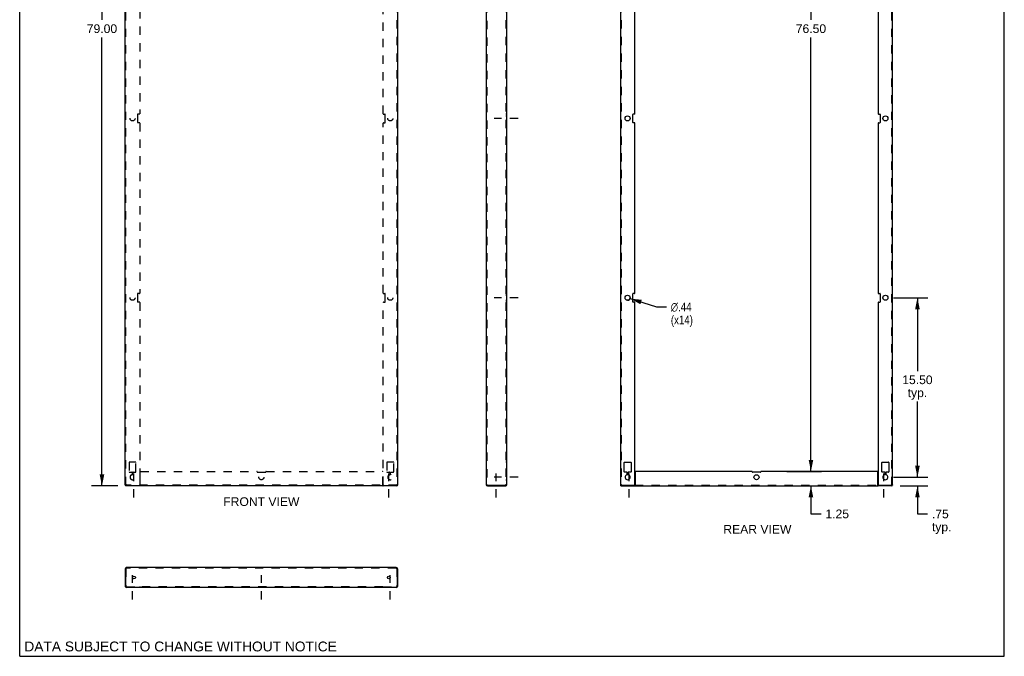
# Model space of a CAD drawing. Header units: inches. Extents: x 0 to 85, y 0 to 110.
# Tile 1 of 2: x 0 to 85, y 0 to 55. Entities that reach past the tile are written whole.
import ezdxf

# ---------------------------------------------------------------- set-up
doc = ezdxf.new("R2010")
doc.units = ezdxf.units.IN
doc.header["$LTSCALE"] = 7.17037
doc.header["$MEASUREMENT"] = 0
doc.linetypes.add('DASHED', pattern=[0.2, 0.1, -0.1])
doc.linetypes.add('HIDDEN', pattern=[0.2, 0.1, -0.1])
doc.layers.get('0').update_dxf_attribs({"linetype": 'CONTINUOUS'})
doc.layers.add('DEFAULT_2', color=8, linetype='HIDDEN')
doc.layers.add('DIMENSIONS', color=7, linetype='CONTINUOUS')
doc.styles.get("Standard").update_dxf_attribs({"font": 'arial.ttf'})
doc.styles.add('TEXTSTYLE_1', font='gdt', dxfattribs={"width": 0.8})
doc.dimstyles.new('DIMSTYLE_1', dxfattribs={"dimtxt": 0.75, "dimasz": 1, "dimexe": 0.09, "dimexo": 0.07, "dimgap": 0.0375, "dimtad": 0, "dimtih": 1, "dimtoh": 1, "dimzin": 4, "dimdsep": 46, "dimtxsty": 'Standard', "dimblk": '_FILLED', "dimblk1": '_FILLED', "dimblk2": '_FILLED', "dimcen": 0.09, "dimadec": 3, "dimazin": 1, "dimtfac": 1, "dimtdec": 3, "dimtofl": 0, "dimtmove": 0, "dimatfit": 3, "dimldrblk": '_FILLED', "dimfxl": 0, "dimtolj": 1, "dimtzin": 4, "dimarcsym": 0})
doc.dimstyles.new('DIMSTYLE_2', dxfattribs={"dimtxt": 0.75, "dimasz": 1, "dimexe": 0.09, "dimexo": 0.07, "dimgap": 0.09, "dimtad": 0, "dimtih": 1, "dimtoh": 1, "dimzin": 4, "dimdsep": 46, "dimtxsty": 'Standard', "dimblk": '_FILLED', "dimblk1": '_FILLED', "dimblk2": '_FILLED', "dimcen": 0.09, "dimadec": 3, "dimazin": 1, "dimtfac": 1, "dimtdec": 3, "dimtofl": 0, "dimtmove": 0, "dimatfit": 1, "dimldrblk": '_FILLED', "dimfxl": 0, "dimtolj": 1, "dimtzin": 4, "dimarcsym": 0})

# ---------------------------------------------------------------- blocks, each defined once
blk = doc.blocks.new('_FILLED')
at = {"color": 0, "linetype": 'ByBlock'}
blk.add_solid([(0, 0), (-1, 0.2), (-1, -0.2)], dxfattribs=at)
blk = doc.blocks.new('*D2')
at = {"layer": 'DIMENSIONS', "color": 2, "linetype": 'Continuous'}
for p, q in [((8.477, 93.724), (6.203, 93.724)), ((7.103, 93.724), (7.103, 54.974)), ((7.103, 14.724), (7.103, 53.474)), ((8.477, 14.724), (6.203, 14.724))]:
    blk.add_line(p, q, dxfattribs=at)
for p, rotation in [((7.103, 93.724), 90), ((7.103, 14.724), 270)]:
    blk.add_blockref('_FILLED', p, dxfattribs=dict(at, rotation=rotation))
at = {"layer": 'DIMENSIONS', "color": 2, "linetype": 'Continuous', "insert": (7.103, 54.599), "char_height": 0.75, "width": 2.62082, "attachment_point": 2, "line_spacing_factor": 0.9}
blk.add_mtext('79.00', dxfattribs=at)
blk = doc.blocks.new('*D3')
at = {"layer": 'DIMENSIONS', "color": 2, "linetype": 'Continuous'}
for p, q in [((77.5, 15.474), (77.5, 17.474)), ((75.434, 15.474), (78.4, 15.474)), ((75.999, 14.724), (78.4, 14.724)), ((77.5, 14.724), (77.5, 12.302)), ((77.5, 12.302), (78.375, 12.302))]:
    blk.add_line(p, q, dxfattribs=at)
for p, rotation in [((77.5, 15.474), 270), ((77.5, 14.724), 90)]:
    blk.add_blockref('_FILLED', p, dxfattribs=dict(at, rotation=rotation))
at = {"layer": 'DIMENSIONS', "color": 2, "linetype": 'Continuous', "insert": (78.75, 12.677), "char_height": 0.75, "width": 1.6868, "attachment_point": 1, "line_spacing_factor": 0.9}
blk.add_mtext('.75\\Ptyp.', dxfattribs=at)
blk = doc.blocks.new('*D4')
at = {"layer": 'DIMENSIONS', "color": 2, "linetype": 'Continuous'}
for p, q in [((75.434, 30.974), (78.4, 30.974)), ((77.5, 30.974), (77.5, 24.641)), ((77.5, 15.474), (77.5, 22.016)), ((75.434, 15.474), (78.4, 15.474))]:
    blk.add_line(p, q, dxfattribs=at)
for p, rotation in [((77.5, 30.974), 90), ((77.5, 15.474), 270)]:
    blk.add_blockref('_FILLED', p, dxfattribs=dict(at, rotation=rotation))
at = {"layer": 'DIMENSIONS', "color": 2, "linetype": 'Continuous', "insert": (77.5, 24.266), "char_height": 0.75, "width": 2.62082, "attachment_point": 2, "line_spacing_factor": 0.9}
blk.add_mtext('15.50\\Ptyp.', dxfattribs=at)
blk = doc.blocks.new('*D7')
at = {"layer": 'DIMENSIONS', "color": 2, "linetype": 'Continuous'}
for p, q in [((52.692, 30.907), (54.962, 30.185)), ((54.962, 30.185), (55.837, 30.185))]:
    blk.add_line(p, q, dxfattribs=at)
at = {"layer": 'DIMENSIONS', "color": 2, "linetype": 'Continuous', "rotation": 162.3495838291}
blk.add_blockref('_FILLED', (52.692, 30.907), dxfattribs=at)
at = {"layer": 'DIMENSIONS', "color": 2, "linetype": 'Continuous', "insert": (56.212, 30.56), "char_height": 0.75, "width": 2.45539, "attachment_point": 1, "line_spacing_factor": 0.9, "style": 'TEXTSTYLE_1'}
blk.add_mtext('{\\fgdt;n}\\fArial;.44\\P(x14)', dxfattribs=at)
blk = doc.blocks.new('*D11')
at = {"layer": 'DIMENSIONS', "color": 2, "linetype": 'Continuous'}
for p, q in [((68.308, 15.974), (68.308, 17.974)), ((66.234, 15.974), (69.208, 15.974)), ((63.234, 14.724), (69.208, 14.724)), ((68.308, 14.724), (68.308, 12.307)), ((68.308, 12.307), (69.183, 12.307))]:
    blk.add_line(p, q, dxfattribs=at)
for p, rotation in [((68.308, 15.974), 270), ((68.308, 14.724), 90)]:
    blk.add_blockref('_FILLED', p, dxfattribs=dict(at, rotation=rotation))
at = {"layer": 'DIMENSIONS', "color": 2, "linetype": 'Continuous', "insert": (69.558, 12.682), "char_height": 0.75, "width": 2.0381, "attachment_point": 1, "line_spacing_factor": 0.9}
blk.add_mtext('1.25', dxfattribs=at)
blk = doc.blocks.new('*D12')
at = {"layer": 'DIMENSIONS', "color": 2, "linetype": 'Continuous'}
for p, q in [((66.234, 92.474), (69.208, 92.474)), ((68.308, 92.474), (68.308, 54.974)), ((68.308, 15.974), (68.308, 53.474)), ((66.217, 15.974), (69.208, 15.974))]:
    blk.add_line(p, q, dxfattribs=at)
for p, rotation in [((68.308, 92.474), 90), ((68.308, 15.974), 270)]:
    blk.add_blockref('_FILLED', p, dxfattribs=dict(at, rotation=rotation))
at = {"layer": 'DIMENSIONS', "color": 2, "linetype": 'Continuous', "insert": (68.308, 54.599), "char_height": 0.75, "width": 2.62082, "attachment_point": 2, "line_spacing_factor": 0.9}
blk.add_mtext('76.50', dxfattribs=at)

msp = doc.modelspace()

# ---------------------------------------------------------------- linework, layer by layer
at = {"color": 7, "linetype": 'Continuous'}
for p, q in [((0, 0), (0, 110)), ((85, 0), (85, 110)), ((9.177, 14.784), (9.117, 14.784)), ((9.161, 14.785), (9.147, 14.784)), ((9.147, 14.784), (9.147, 14.724)), ((32.557, 14.784), (32.617, 14.784)), ((32.573, 14.785), (32.587, 14.784)), ((32.587, 14.784), (32.587, 14.724)), ((40.381, 14.784), (40.381, 14.724)), ((41.989, 14.724), (41.989, 14.784)), ((51.889, 14.724), (51.889, 14.784)), ((53.109, 14.784), (53.114, 14.784)), ((53.109, 14.724), (53.109, 14.784)), ((74.108, 14.724), (74.108, 14.784)), ((75.329, 14.724), (75.329, 14.784)), ((9.147, 7.572), (9.117, 7.572)), ((32.587, 7.572), (32.617, 7.572)), ((10.367, 5.964), (10.367, 5.934)), ((10.397, 5.948), (10.397, 5.964)), ((31.337, 5.948), (31.337, 5.964)), ((31.367, 5.964), (31.367, 5.934)), ((0, 0), (85, 0))]:
    msp.add_line(p, q, dxfattribs=at)
at = {"color": 3, "linetype": 'Continuous'}
for p, q in [((9.117, 14.784), (9.117, 93.664)), ((32.617, 93.664), (32.617, 14.784)), ((40.269, 93.612), (40.269, 14.836)), ((42.019, 93.664), (42.019, 14.784)), ((51.859, 93.664), (51.859, 14.784)), ((75.359, 14.784), (75.359, 93.664)), ((53.109, 46.879), (53.109, 61.569)), ((74.109, 61.569), (74.109, 46.879)), ((52.921, 46.129), (52.921, 46.819)), ((53.079, 46.849), (52.951, 46.849)), ((74.139, 46.849), (74.266, 46.849)), ((74.296, 46.819), (74.296, 46.129)), ((53.079, 46.099), (52.951, 46.099)), ((53.109, 31.379), (53.109, 46.069)), ((74.109, 46.069), (74.109, 31.379)), ((74.139, 46.099), (74.266, 46.099)), ((52.921, 30.629), (52.921, 31.319)), ((53.079, 31.349), (52.951, 31.349)), ((74.139, 31.349), (74.266, 31.349)), ((74.296, 31.319), (74.296, 30.629)), ((53.079, 30.599), (52.951, 30.599)), ((53.109, 14.814), (53.109, 30.569)), ((74.109, 30.569), (74.109, 14.814)), ((74.139, 30.599), (74.266, 30.599)), ((52.189, 15.941), (52.189, 16.756)), ((52.219, 16.786), (52.749, 16.786)), ((52.779, 16.756), (52.779, 15.941)), ((74.439, 15.941), (74.439, 16.756)), ((74.469, 16.786), (74.999, 16.786)), ((75.029, 16.756), (75.029, 15.941)), ((52.422, 15.911), (52.219, 15.911)), ((52.452, 15.715), (52.452, 15.881)), ((52.515, 15.881), (52.515, 15.715)), ((52.749, 15.911), (52.545, 15.911)), ((53.139, 15.944), (53.139, 14.782)), ((63.204, 15.974), (53.169, 15.974)), ((63.954, 15.911), (63.264, 15.911)), ((74.049, 15.974), (64.014, 15.974)), ((74.079, 14.782), (74.079, 15.944)), ((74.672, 15.911), (74.469, 15.911)), ((74.702, 15.715), (74.702, 15.881)), ((74.765, 15.881), (74.765, 15.715)), ((74.999, 15.911), (74.795, 15.911)), ((9.121, 14.792), (9.117, 14.784)), ((9.161, 14.727), (9.147, 14.724)), ((32.557, 14.724), (9.177, 14.724)), ((9.229, 14.836), (9.2, 14.827)), ((9.229, 14.836), (9.215, 14.807)), ((32.505, 14.836), (32.534, 14.827)), ((32.505, 14.836), (32.519, 14.807)), ((32.573, 14.727), (32.587, 14.724)), ((32.613, 14.792), (32.617, 14.784)), ((40.352, 14.792), (40.381, 14.784)), ((40.381, 14.784), (42.019, 14.784)), ((40.381, 14.724), (41.989, 14.724)), ((51.859, 14.784), (53.079, 14.784)), ((51.889, 14.724), (53.114, 14.724)), ((53.124, 14.724), (74.094, 14.724)), ((75.329, 14.724), (74.108, 14.724)), ((74.139, 14.784), (75.359, 14.784)), ((32.505, 7.684), (9.229, 7.684)), ((9.117, 7.572), (9.117, 6.046)), ((9.161, 7.601), (9.147, 7.572)), ((9.147, 7.572), (9.147, 5.994)), ((32.573, 7.601), (32.587, 7.572)), ((32.587, 7.572), (32.587, 5.994)), ((32.617, 7.572), (32.617, 6.046)), ((9.177, 5.964), (10.367, 5.964)), ((31.366, 5.964), (32.557, 5.964)), ((10.367, 5.934), (9.229, 5.934)), ((10.397, 5.934), (10.397, 5.948)), ((31.337, 5.934), (10.397, 5.934)), ((31.337, 5.934), (31.337, 5.948)), ((32.505, 5.934), (31.367, 5.934))]:
    msp.add_line(p, q, dxfattribs=at)
at = {"color": 2, "linetype": 'DASHED'}
for p, q in [((43.03, 46.474), (40.947, 46.474)), ((43.03, 30.974), (40.947, 30.974)), ((9.867, 13.712), (9.867, 15.795)), ((31.867, 13.712), (31.867, 15.795)), ((43.03, 15.474), (40.947, 15.474)), ((41.144, 13.712), (41.144, 15.795)), ((52.609, 13.712), (52.609, 15.795)), ((74.609, 13.712), (74.609, 15.795)), ((9.742, 4.923), (9.742, 7.006)), ((20.867, 4.923), (20.867, 7.006)), ((31.992, 4.923), (31.992, 7.006))]:
    msp.add_line(p, q, dxfattribs=at)
at = {"color": 3, "linetype": 'Continuous'}
for points in [[(9.2, 14.827), (9.173, 14.818), (9.15, 14.81), (9.132, 14.801), (9.121, 14.792)], [(9.215, 14.807), (9.202, 14.78), (9.188, 14.756), (9.174, 14.739), (9.161, 14.727)], [(32.519, 14.807), (32.532, 14.78), (32.546, 14.756), (32.56, 14.739), (32.573, 14.727)], [(32.534, 14.827), (32.561, 14.818), (32.584, 14.81), (32.602, 14.801), (32.613, 14.792)], [(40.269, 14.836), (40.272, 14.827), (40.284, 14.818), (40.301, 14.81), (40.325, 14.801), (40.352, 14.792)], [(41.999, 14.759), (41.998, 14.751), (41.997, 14.744), (41.996, 14.738), (41.995, 14.732)], [(42.005, 14.782), (42.002, 14.775), (42, 14.767), (41.999, 14.759)], [(53.122, 14.732), (53.119, 14.728), (53.114, 14.725), (53.109, 14.724)], [(53.131, 14.759), (53.129, 14.751), (53.127, 14.744), (53.125, 14.738), (53.122, 14.732)], [(53.139, 14.782), (53.136, 14.775), (53.133, 14.767), (53.131, 14.759)], [(74.079, 14.782), (74.082, 14.775), (74.084, 14.767), (74.086, 14.759)], [(74.086, 14.759), (74.088, 14.751), (74.09, 14.744), (74.092, 14.738), (74.095, 14.732)], [(74.095, 14.732), (74.099, 14.728), (74.103, 14.725), (74.108, 14.724)], [(9.229, 7.684), (9.215, 7.681), (9.202, 7.669), (9.188, 7.652), (9.174, 7.628), (9.161, 7.601)], [(32.505, 7.684), (32.519, 7.681), (32.532, 7.669), (32.546, 7.652), (32.56, 7.628), (32.573, 7.601)], [(10.397, 5.948), (10.394, 5.951), (10.391, 5.953), (10.389, 5.954), (10.387, 5.955), (10.385, 5.956), (10.383, 5.957), (10.38, 5.958), (10.377, 5.96), (10.373, 5.962), (10.367, 5.964)], [(31.337, 5.948), (31.34, 5.951), (31.342, 5.953), (31.345, 5.954), (31.347, 5.955), (31.348, 5.956), (31.351, 5.957), (31.353, 5.958), (31.357, 5.96), (31.361, 5.962), (31.366, 5.964)]]:
    msp.add_lwpolyline(points, dxfattribs=at)
at = {"color": 7, "linetype": 'Continuous'}
for points in [[(9.188, 14.799), (9.174, 14.791), (9.161, 14.785)], [(9.184, 14.801), (9.179, 14.792), (9.177, 14.784)], [(9.229, 14.836), (9.215, 14.827), (9.203, 14.818), (9.192, 14.81), (9.184, 14.801)], [(9.229, 14.836), (9.215, 14.822), (9.202, 14.81), (9.188, 14.799)], [(32.505, 14.836), (32.518, 14.827), (32.531, 14.818), (32.542, 14.81), (32.55, 14.801)], [(32.505, 14.836), (32.519, 14.822), (32.532, 14.81), (32.546, 14.799)], [(32.546, 14.799), (32.56, 14.791), (32.573, 14.785)], [(32.55, 14.801), (32.555, 14.792), (32.557, 14.784)], [(53.139, 14.811), (53.133, 14.809), (53.128, 14.805), (53.125, 14.801), (53.122, 14.797), (53.119, 14.792), (53.117, 14.788), (53.113, 14.785), (53.109, 14.784)], [(74.079, 14.811), (74.084, 14.809), (74.089, 14.805), (74.092, 14.801), (74.095, 14.797), (74.098, 14.792), (74.101, 14.788), (74.104, 14.785), (74.108, 14.784)]]:
    msp.add_lwpolyline(points, dxfattribs=at)
at = {"color": 3, "linetype": 'Continuous'}
for centre, radius in [((52.484, 46.474), 0.219), ((74.734, 46.474), 0.219), ((52.484, 30.974), 0.219), ((74.734, 30.974), 0.219), ((63.609, 15.474), 0.219), ((9.867, 6.809), 0.125), ((31.867, 6.809), 0.125)]:
    msp.add_circle(centre, radius, dxfattribs=at)
for centre, radius, start, end in [((52.951, 46.819), 0.03, 90, 180), ((53.079, 46.879), 0.03, 270, 360), ((74.139, 46.879), 0.03, 180, 270), ((74.266, 46.819), 0.03, 0, 90), ((52.951, 46.129), 0.03, 180, 270), ((53.079, 46.069), 0.03, 0, 90), ((74.139, 46.069), 0.03, 90, 180), ((74.266, 46.129), 0.03, 270, 360), ((52.951, 31.319), 0.03, 90, 180), ((52.951, 30.629), 0.03, 180, 270), ((53.079, 31.379), 0.03, 270, 360), ((74.139, 31.379), 0.03, 180, 270), ((74.266, 31.319), 0.03, 0, 90), ((74.266, 30.629), 0.03, 270, 360), ((53.079, 30.569), 0.03, 0, 90), ((74.139, 30.569), 0.03, 90, 180), ((52.219, 16.756), 0.03, 90, 180), ((52.749, 16.756), 0.03, 0, 90), ((74.469, 16.756), 0.03, 90, 180), ((74.999, 16.756), 0.03, 0, 90), ((52.219, 15.941), 0.03, 180, 270), ((52.484, 15.474), 0.219, 104.2546, 75.7454), ((52.422, 15.881), 0.03, 0, 90), ((52.422, 15.715), 0.03, 284.2546, 360), ((52.545, 15.881), 0.03, 90, 180), ((52.545, 15.715), 0.03, 180, 255.7454), ((52.749, 15.941), 0.03, 270, 360), ((53.169, 15.944), 0.03, 90, 180), ((63.204, 15.944), 0.03, 357.61406, 90), ((63.264, 15.941), 0.03, 177.61406, 270), ((63.954, 15.941), 0.03, 270, 2.38594), ((64.014, 15.944), 0.03, 90, 182.38594), ((74.049, 15.944), 0.03, 0, 90), ((74.469, 15.941), 0.03, 180, 270), ((74.734, 15.474), 0.219, 104.2546, 75.7454), ((74.672, 15.881), 0.03, 0, 90), ((74.672, 15.715), 0.03, 284.2546, 360), ((74.795, 15.881), 0.03, 90, 180), ((74.795, 15.715), 0.03, 180, 255.7454), ((74.999, 15.941), 0.03, 270, 360), ((40.381, 14.836), 0.112, 180, 270), ((53.079, 14.814), 0.03, 270, 360), ((74.139, 14.814), 0.03, 180, 270), ((9.229, 7.572), 0.112, 90, 180), ((32.505, 7.572), 0.112, 0, 90), ((9.229, 6.046), 0.112, 180, 270), ((9.177, 5.994), 0.03, 180, 270), ((32.505, 6.046), 0.112, 270, 360), ((32.557, 5.994), 0.03, 270, 360)]:
    msp.add_arc(centre, radius, start, end, dxfattribs=at)
at = {"layer": 'DEFAULT_2', "color": 8, "linetype": 'HIDDEN'}
for p, q in [((9.177, 14.784), (9.177, 93.664)), ((32.557, 93.664), (32.557, 14.784)), ((40.329, 93.612), (40.329, 14.836)), ((41.959, 93.664), (41.959, 14.784)), ((51.919, 93.664), (51.919, 14.784)), ((75.299, 14.784), (75.299, 93.664)), ((10.367, 61.569), (10.367, 46.879)), ((31.367, 46.879), (31.367, 61.569)), ((10.179, 46.819), (10.179, 46.129)), ((10.337, 46.849), (10.209, 46.849)), ((31.397, 46.849), (31.524, 46.849)), ((31.554, 46.129), (31.554, 46.819)), ((42.019, 46.849), (41.959, 46.849)), ((10.337, 46.099), (10.209, 46.099)), ((10.367, 46.069), (10.367, 31.379)), ((31.367, 31.379), (31.367, 46.069)), ((31.397, 46.099), (31.524, 46.099)), ((41.959, 46.692), (42.019, 46.692)), ((41.959, 46.255), (42.019, 46.255)), ((42.019, 46.099), (41.959, 46.099)), ((10.179, 31.319), (10.179, 30.629)), ((10.337, 31.349), (10.209, 31.349)), ((31.397, 31.349), (31.524, 31.349)), ((31.554, 30.629), (31.554, 31.319)), ((42.019, 31.349), (41.959, 31.349)), ((41.959, 31.192), (42.019, 31.192)), ((41.959, 30.755), (42.019, 30.755)), ((10.337, 30.599), (10.209, 30.599)), ((10.367, 30.569), (10.367, 14.814)), ((31.367, 14.814), (31.367, 30.569)), ((31.397, 30.599), (31.524, 30.599)), ((42.019, 30.599), (41.959, 30.599)), ((9.447, 16.756), (9.447, 15.941)), ((10.007, 16.786), (9.477, 16.786)), ((10.037, 15.941), (10.037, 16.756)), ((31.697, 16.756), (31.697, 15.941)), ((32.257, 16.786), (31.727, 16.786)), ((32.287, 15.941), (32.287, 16.756)), ((42.019, 16.786), (41.959, 16.786)), ((9.477, 15.911), (9.681, 15.911)), ((9.711, 15.881), (9.711, 15.715)), ((9.773, 15.715), (9.773, 15.881)), ((9.803, 15.911), (10.007, 15.911)), ((10.397, 14.782), (10.397, 15.944)), ((10.427, 15.974), (20.462, 15.974)), ((20.522, 15.911), (21.212, 15.911)), ((21.272, 15.974), (31.307, 15.974)), ((31.337, 14.782), (31.337, 15.944)), ((31.727, 15.911), (31.931, 15.911)), ((31.961, 15.881), (31.961, 15.715)), ((32.023, 15.715), (32.023, 15.881)), ((32.053, 15.911), (32.257, 15.911)), ((41.959, 15.974), (42.019, 15.974)), ((42.019, 15.911), (41.959, 15.911)), ((41.959, 15.692), (42.019, 15.692)), ((9.177, 14.724), (9.147, 14.724)), ((32.557, 14.784), (9.177, 14.784)), ((9.742, 14.724), (9.742, 14.784)), ((9.992, 14.724), (9.992, 14.784)), ((10.367, 14.724), (10.367, 14.784)), ((31.366, 14.724), (31.366, 14.784)), ((31.742, 14.724), (31.742, 14.784)), ((31.992, 14.724), (31.992, 14.784)), ((32.587, 14.724), (32.557, 14.724)), ((40.329, 14.836), (40.269, 14.836)), ((41.019, 14.784), (41.019, 14.724)), ((41.269, 14.784), (41.269, 14.724)), ((42.005, 14.782), (41.952, 14.811)), ((41.955, 14.805), (41.958, 14.802)), ((41.958, 14.802), (41.959, 14.801)), ((41.959, 15.255), (42.019, 15.255)), ((41.988, 14.749), (41.987, 14.754)), ((41.989, 14.748), (41.989, 14.747)), ((41.989, 14.747), (41.989, 14.747)), ((51.902, 14.785), (51.889, 14.784)), ((51.92, 14.792), (51.919, 14.784)), ((52.484, 14.724), (52.484, 14.784)), ((52.734, 14.724), (52.734, 14.784)), ((53.079, 14.784), (53.109, 14.784)), ((53.114, 14.784), (74.139, 14.784)), ((53.114, 14.724), (53.124, 14.724)), ((74.094, 14.724), (74.108, 14.724)), ((74.484, 14.724), (74.484, 14.784)), ((74.734, 14.724), (74.734, 14.784)), ((75.297, 14.792), (75.299, 14.784)), ((75.315, 14.785), (75.329, 14.784)), ((9.229, 7.624), (9.229, 7.684)), ((32.505, 7.624), (32.505, 7.684)), ((9.177, 7.572), (9.147, 7.572)), ((9.177, 7.572), (9.177, 6.046)), ((32.505, 7.624), (9.229, 7.624)), ((32.557, 7.572), (32.587, 7.572)), ((32.557, 7.572), (32.557, 6.046)), ((9.229, 5.994), (10.367, 5.994)), ((9.447, 5.934), (9.447, 5.994)), ((9.523, 5.994), (9.523, 5.934)), ((9.711, 5.994), (9.711, 5.934)), ((9.773, 5.994), (9.773, 5.934)), ((9.961, 5.994), (9.961, 5.934)), ((10.037, 5.934), (10.037, 5.994)), ((10.179, 5.934), (10.179, 5.994)), ((10.367, 5.994), (10.367, 5.964)), ((10.397, 6.001), (10.391, 6)), ((10.397, 5.964), (10.397, 6.001)), ((31.337, 5.994), (10.397, 5.994)), ((20.492, 5.994), (20.492, 5.934)), ((20.648, 5.934), (20.648, 5.994)), ((21.086, 5.934), (21.086, 5.994)), ((21.242, 5.994), (21.242, 5.934)), ((31.337, 5.964), (31.337, 6.001)), ((31.362, 5.971), (31.366, 5.964)), ((31.367, 5.994), (32.505, 5.994)), ((31.367, 5.994), (31.367, 5.964)), ((31.554, 5.934), (31.554, 5.994)), ((31.697, 5.934), (31.697, 5.994)), ((31.773, 5.994), (31.773, 5.934)), ((31.961, 5.994), (31.961, 5.934)), ((32.023, 5.994), (32.023, 5.934)), ((32.211, 5.994), (32.211, 5.934)), ((32.287, 5.934), (32.287, 5.994))]:
    msp.add_line(p, q, dxfattribs=at)
for points in [[(10.397, 14.811), (10.391, 14.809), (10.387, 14.805), (10.383, 14.801), (10.38, 14.797), (10.378, 14.792), (10.375, 14.788), (10.372, 14.785), (10.367, 14.784)], [(10.397, 14.782), (10.394, 14.775), (10.391, 14.767), (10.389, 14.759), (10.387, 14.751), (10.385, 14.744), (10.383, 14.738), (10.38, 14.732), (10.377, 14.728), (10.373, 14.725), (10.367, 14.724)], [(31.337, 14.811), (31.343, 14.809), (31.347, 14.805), (31.351, 14.801), (31.354, 14.797), (31.356, 14.792), (31.359, 14.788), (31.362, 14.785), (31.366, 14.784)], [(31.337, 14.782), (31.34, 14.775), (31.342, 14.767), (31.345, 14.759), (31.347, 14.751), (31.348, 14.744), (31.351, 14.738), (31.353, 14.732), (31.357, 14.728), (31.361, 14.725), (31.366, 14.724)], [(40.329, 14.836), (40.33, 14.827), (40.335, 14.818), (40.344, 14.81), (40.355, 14.801), (40.367, 14.792), (40.381, 14.784)], [(41.952, 14.811), (41.953, 14.809), (41.955, 14.805)], [(41.958, 14.802), (41.958, 14.802), (41.962, 14.797), (41.966, 14.793), (41.969, 14.789), (41.972, 14.784), (41.975, 14.78), (41.977, 14.776), (41.98, 14.771), (41.982, 14.767), (41.984, 14.762), (41.986, 14.758), (41.987, 14.754), (41.987, 14.752)], [(41.959, 14.801), (41.964, 14.797), (41.969, 14.792), (41.976, 14.788), (41.982, 14.785), (41.989, 14.784)], [(41.987, 14.752), (41.988, 14.749), (41.989, 14.747), (41.989, 14.748), (41.989, 14.75)], [(41.995, 14.732), (41.993, 14.728), (41.991, 14.725), (41.989, 14.724)], [(51.971, 14.836), (51.942, 14.827), (51.915, 14.818), (51.891, 14.81), (51.874, 14.801), (51.863, 14.792), (51.859, 14.784)], [(51.971, 14.836), (51.957, 14.807), (51.943, 14.78), (51.93, 14.756), (51.916, 14.739), (51.902, 14.727), (51.889, 14.724)], [(51.93, 14.799), (51.916, 14.791), (51.902, 14.785)], [(51.971, 14.836), (51.957, 14.827), (51.945, 14.818), (51.934, 14.81), (51.926, 14.801), (51.92, 14.792)], [(51.971, 14.836), (51.957, 14.822), (51.943, 14.81), (51.93, 14.799)], [(75.247, 14.836), (75.276, 14.827), (75.303, 14.818), (75.326, 14.81), (75.344, 14.801), (75.355, 14.792), (75.359, 14.784)], [(75.247, 14.836), (75.26, 14.827), (75.273, 14.818), (75.283, 14.81), (75.292, 14.801), (75.297, 14.792)], [(75.247, 14.836), (75.26, 14.822), (75.274, 14.81), (75.288, 14.799)], [(75.247, 14.836), (75.26, 14.807), (75.274, 14.78), (75.288, 14.756), (75.301, 14.739), (75.315, 14.727), (75.329, 14.724)], [(75.288, 14.799), (75.301, 14.791), (75.315, 14.785)], [(9.229, 7.624), (9.215, 7.623), (9.202, 7.617), (9.188, 7.609), (9.174, 7.598), (9.161, 7.586), (9.147, 7.572)], [(32.505, 7.624), (32.519, 7.623), (32.532, 7.617), (32.546, 7.609), (32.56, 7.598), (32.573, 7.586), (32.587, 7.572)], [(10.391, 6), (10.387, 5.998), (10.383, 5.994), (10.38, 5.989), (10.378, 5.984), (10.375, 5.977), (10.372, 5.971), (10.367, 5.964)], [(31.337, 6.001), (31.343, 6), (31.347, 5.998), (31.351, 5.994), (31.354, 5.989), (31.356, 5.984)], [(31.356, 5.984), (31.359, 5.977), (31.362, 5.971)]]:
    msp.add_lwpolyline(points, dxfattribs=at)
for centre in [(9.742, 46.474), (31.992, 46.474), (9.742, 30.974), (31.992, 30.974), (20.867, 15.474)]:
    msp.add_circle(centre, 0.219, dxfattribs=at)
for centre, radius, start, end in [((10.209, 46.819), 0.03, 90, 180), ((10.337, 46.879), 0.03, 270, 360), ((31.397, 46.879), 0.03, 180, 270), ((31.524, 46.819), 0.03, 0, 90), ((10.209, 46.129), 0.03, 180, 270), ((10.337, 46.069), 0.03, 0, 90), ((31.397, 46.069), 0.03, 90, 180), ((31.524, 46.129), 0.03, 270, 360), ((10.209, 31.319), 0.03, 90, 180), ((10.209, 30.629), 0.03, 180, 270), ((10.337, 31.379), 0.03, 270, 360), ((31.397, 31.379), 0.03, 180, 270), ((31.524, 31.319), 0.03, 0, 90), ((31.524, 30.629), 0.03, 270, 360), ((10.337, 30.569), 0.03, 0, 90), ((31.397, 30.569), 0.03, 90, 180), ((9.477, 16.756), 0.03, 90, 180), ((10.007, 16.756), 0.03, 0, 90), ((31.727, 16.756), 0.03, 90, 180), ((32.257, 16.756), 0.03, 0, 90), ((9.477, 15.941), 0.03, 180, 270), ((9.742, 15.474), 0.219, 104.2546, 75.7454), ((9.681, 15.881), 0.03, 0, 90), ((9.681, 15.715), 0.03, 284.2546, 360), ((9.803, 15.881), 0.03, 90, 180), ((9.803, 15.715), 0.03, 180, 255.7454), ((10.007, 15.941), 0.03, 270, 360), ((10.427, 15.944), 0.03, 90, 180), ((20.462, 15.944), 0.03, 357.61406, 90), ((20.522, 15.941), 0.03, 177.61406, 270), ((21.212, 15.941), 0.03, 270, 2.38594), ((21.272, 15.944), 0.03, 90, 182.38594), ((31.307, 15.944), 0.03, 0, 90), ((31.727, 15.941), 0.03, 180, 270), ((31.992, 15.474), 0.219, 104.2546, 75.7454), ((31.931, 15.881), 0.03, 0, 90), ((31.931, 15.715), 0.03, 284.2546, 360), ((32.053, 15.881), 0.03, 90, 180), ((32.053, 15.715), 0.03, 180, 255.7454), ((32.257, 15.941), 0.03, 270, 360), ((10.337, 14.814), 0.03, 270, 360), ((31.397, 14.814), 0.03, 180, 270), ((40.381, 14.836), 0.052, 180, 270), ((41.907, 14.836), 0.112, 270, 360), ((41.907, 14.836), 0.052, 270, 360), ((9.229, 7.572), 0.052, 90, 180), ((32.505, 7.572), 0.052, 0, 90), ((9.229, 6.046), 0.052, 180, 270), ((32.505, 6.046), 0.052, 270, 360)]:
    msp.add_arc(centre, radius, start, end, dxfattribs=at)
at = {"layer": 'DIMENSIONS', "color": 2, "linetype": 'Continuous'}
msp.add_arc((52.484, 30.974), 0.219, 269.70361, 360, dxfattribs=at)

# ---------------------------------------------------------------- texts
at = {"layer": 'DIMENSIONS', "color": 2, "linetype": 'Continuous', "attachment_point": 2, "line_spacing_factor": 0.9}
for s, insert, char_height, width in [('FRONT VIEW', (20.86, 13.739), 0.75, 6.5632), ('REAR VIEW', (63.682, 11.35), 0.75, 5.86617), ('DATA SUBJECT TO CHANGE WITHOUT NOTICE', (13.89, 1.276), 0.85, 26.92825)]:
    msp.add_mtext(s, dxfattribs=dict(at, insert=insert, char_height=char_height, width=width))

# ---------------------------------------------------------------- dimensions: what is measured, and where the dimension line sits
at = {"layer": 'DIMENSIONS', "color": 2, "linetype": 'Continuous'}
for base, p1, p2, angle, picture, middle in [((7.103, 14.724), (8.547, 93.724), (8.547, 14.724), 270, '*D2', (7.103, 54.219)), ((68.308, 92.474), (66.147, 15.974), (66.164, 92.474), 90, '*D12', (68.308, 54.219)), ((68.308, 14.724), (66.164, 15.974), (63.164, 14.724), 270, '*D11', (70.612, 12.303))]:
    dim = msp.add_linear_dim(base=base, p1=p1, p2=p2, angle=angle, dimstyle='DIMSTYLE_1', dxfattribs=at)
    dim.commit()
    dim.dimension.update_dxf_attribs({"geometry": picture, "text_midpoint": middle, "dimtype": 160})
dim = msp.add_diameter_dim_2p(p1=(52.692, 30.907), p2=(52.275, 31.04), text='%%c<>\\P(x14)', dimstyle='DIMSTYLE_2', override={"dimpost": '<>'}, dxfattribs=at)
dim.commit()
dim.dimension.update_dxf_attribs({"geometry": '*D7', "text_midpoint": (57.439, 29.623), "dimtype": 163})
for base, p1, p2, picture, middle in [((77.5, 30.974), (75.364, 15.474), (75.364, 30.974), '*D4', (77.5, 23.328)), ((77.5, 15.474), (75.929, 14.724), (75.364, 15.474), '*D3', (79.593, 11.74))]:
    dim = msp.add_linear_dim(base=base, p1=p1, p2=p2, angle=90, text='<>\\Ptyp.', dimstyle='DIMSTYLE_1', dxfattribs=at)
    dim.commit()
    dim.dimension.update_dxf_attribs({"geometry": picture, "text_midpoint": middle, "dimtype": 160})

doc.saveas('drawing.dxf')
